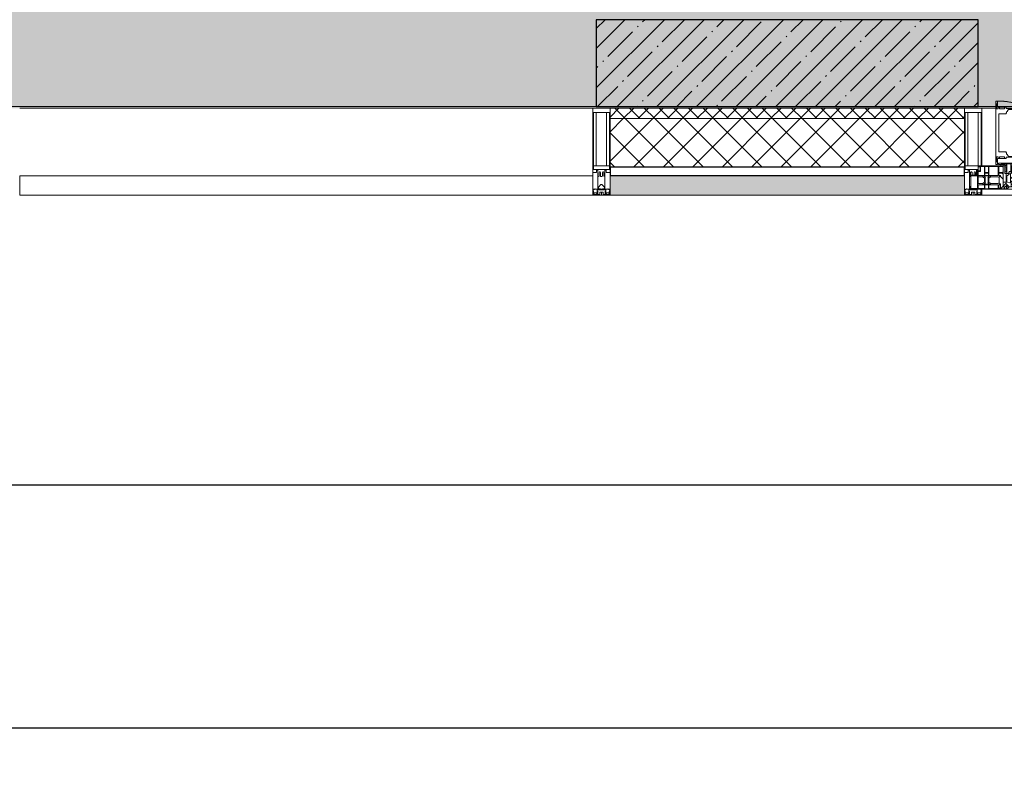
# Model space of a CAD drawing. Header units: millimetres. Extents: x -26888115 to 7466299, y -86687 to 22081.
# Tile 18 of 208: x 49468 to 52303, y -51379 to -49229. Entities that reach past the tile are written whole.
import ezdxf

# ---------------------------------------------------------------- set-up
doc = ezdxf.new("R2010")
doc.units = ezdxf.units.MM
doc.linetypes.add('-D1-02х01', pattern=[3, 2, -1])
doc.layers.get('Defpoints').update_dxf_attribs({"color": 31})
for name, color, linetype, lineweight in [('_0', 7, 'Continuous', 13), ('A-200-M_WALL', 7, 'Continuous', 5), ('A-200-M_WALL_PAT', 7, 'Continuous', 5), ('A-214-M_CURT_WALL', 7, 'Continuous', 5), ('A-215-M_CURT_PANEL', 7, 'Continuous', 5), ('A-230-M_FLOOR', 7, 'Continuous', 5), ('A-314-M_WINDOW', 7, 'Continuous', 5), ('S-280-M_COLUMN', 7, 'Continuous', 5), ('Z-060-M_DETAIL', 7, 'Continuous', 5), ('Оси', 7, 'Continuous', 5)]:
    doc.layers.add(name, color=color, linetype=linetype, lineweight=lineweight)
doc.styles.add('fl_iso paper', font='isocpeur.ttf', dxfattribs={"width": 0.8, "oblique": 10})
doc.dimstyles.new('In tre 1_100', dxfattribs={"dimscale": 100, "dimtxt": 2.5, "dimasz": 2, "dimexe": 1, "dimexo": 0.7, "dimgap": 0.6, "dimtad": 1, "dimdec": 0, "dimrnd": 5, "dimzin": 0, "dimdsep": 46, "dimtxsty": 'fl_iso paper', "dimblk": 'ARCHTICK', "dimcen": 0, "dimdle": 1, "dimadec": 0, "dimazin": 0, "dimtfac": 1, "dimtdec": 0, "dimtofl": 0, "dimtmove": 1, "dimatfit": 3, "dimldrblk": 'DOT', "dimfxl": 40, "dimtfillclr": 256, "dimtolj": 1, "dimtzin": 0, "dimarcsym": 1})

# ---------------------------------------------------------------- blocks, each defined once
blk = doc.blocks.new('_ArchTick')
at = {"color": 0, "linetype": 'ByBlock', "lineweight": 9, "const_width": 0.15}
blk.add_lwpolyline([(-0.5, -0.5), (0.5, 0.5)], dxfattribs=at)
blk = doc.blocks.new('*D257')
at = {"layer": 'Defpoints', "color": 0, "transparency": 16777216}
for p in [(35918, -51162.7), (73118, -51162.7), (73118, -51268.8)]:
    blk.add_point(p, dxfattribs=at)
at = {"layer": 'Оси', "color": 0, "lineweight": -2, "transparency": 16777216}
for p, q in [((35918, -51232.7), (35918, -51368.8)), ((73118, -51232.7), (73118, -51368.8)), ((35818, -51268.8), (73218, -51268.8))]:
    blk.add_line(p, q, dxfattribs=at)
at = {"layer": 'Оси', "color": 0, "lineweight": -2, "transparency": 16777216, "xscale": 200, "yscale": 200, "zscale": 200, "rotation": 180}
blk.add_blockref('_ArchTick', (35918, -51268.8), dxfattribs=at)
at = {"layer": 'Оси', "color": 0, "lineweight": -2, "transparency": 16777216, "xscale": 200, "yscale": 200, "zscale": 200}
blk.add_blockref('_ArchTick', (73118, -51268.8), dxfattribs=at)
at = {"layer": 'Оси', "color": 0, "transparency": 16777216, "insert": (54518, -51083.8), "char_height": 250, "attachment_point": 5, "style": 'fl_iso paper'}
blk.add_mtext('\\A1;37200', dxfattribs=at)
blk = doc.blocks.new('_DOT')
at = {"color": 0, "linetype": 'ByBlock'}
blk.add_line((-0.5, 0), (-1, 0), dxfattribs=at)
at = {"color": 0, "linetype": 'ByBlock', "const_width": 0.5}
blk.add_lwpolyline([(-0.25, 0, 1), (0.25, 0, 1)], format="xyb", close=True, dxfattribs=at)
blk = doc.blocks.new('*D260')
at = {"layer": 'Defpoints', "color": 0, "transparency": 16777216}
for p in [(44318, -50462.7), (52718, -50568.8), (52718, -51268.8)]:
    blk.add_point(p, dxfattribs=at)
at = {"layer": 'Оси', "color": 0, "lineweight": -2, "transparency": 16777216}
for p, q in [((52718, -51198.8), (52718, -50468.8)), ((44318, -50532.7), (44318, -50668.8)), ((44218, -50568.8), (52818, -50568.8))]:
    blk.add_line(p, q, dxfattribs=at)
at = {"layer": 'Оси', "color": 0, "lineweight": -2, "transparency": 16777216, "xscale": 200, "yscale": 200, "zscale": 200, "rotation": 180}
blk.add_blockref('_ArchTick', (44318, -50568.8), dxfattribs=at)
at = {"layer": 'Оси', "color": 0, "lineweight": -2, "transparency": 16777216, "xscale": 200, "yscale": 200, "zscale": 200}
blk.add_blockref('_ArchTick', (52718, -50568.8), dxfattribs=at)
at = {"layer": 'Оси', "color": 0, "transparency": 16777216, "insert": (48518, -50383.8), "char_height": 250, "attachment_point": 5, "style": 'fl_iso paper'}
blk.add_mtext('\\A1;8400', dxfattribs=at)
blk = doc.blocks.new('A_PAN_Створка - 383мм-V23-50_AS_Plan_33_Пентхаус')
at = {"layer": 'A-215-M_CURT_PANEL'}
h = blk.add_hatch(dxfattribs=at)
h.set_pattern_fill('FP_14', color=256, style=0, pattern_type=2)
h.set_pattern_definition([(225, (16200, -754.981), (14.142136, -14.142136), []), (315, (16200, -754.981), (14.142136, 14.142136), [])])
h.paths.add_polyline_path([(27.7, -31.8), (-54.5, -31.8), (-54.9, -34.1), (-57.2, -36.4), (-57.2, -60.8), (-54.6, -63.4), (-53.6, -82.7), (54.6, -81.8), (54.6, -63.4), (57.2, -60.8), (57.2, -36.4), (54.9, -34.1), (54.5, -31.8)])
at = {"layer": 'A-314-M_WINDOW'}
for p, q in [((-67.9, -17), (-171, -17)), ((-171, -17), (-171, -57)), ((-171, -18.5), (-153.5, -18.5)), ((-153.5, -18.5), (-152, -20)), ((-152, -20), (-152, -73.5)), ((-150.5, -17), (-150.5, -29.4)), ((-132.4, -18.6), (-150.5, -18.6)), ((-132.4, -29.4), (-132.4, -18.6)), ((-131, -18.2), (-131, -29.5)), ((-120.8, -18.2), (-131, -18.2)), ((-120.8, -18.2), (-120.8, -29.5)), ((-119.3, -18.6), (-92.5, -18.6)), ((-119.3, -29.4), (-119.3, -18.6)), ((-92.5, -18.6), (-92.5, -29.4)), ((-90.8, -18.5), (-90.8, -29.4)), ((-87.3, -18.5), (-90.8, -18.5)), ((-87.3, -20.4), (-87.3, -18.5)), ((-87.3, -20.4), (-87.3, -21.9)), ((-84.8, -20.4), (-87.3, -20.4)), ((-87.3, -21.9), (-85.9, -21.9)), ((-85.9, -18.2), (-85.9, -20.4)), ((-75.9, -18.2), (-85.9, -18.2)), ((-85.9, -21.9), (-85.9, -29.4)), ((-83.4, -20.4), (-84.8, -20.4)), ((-70, -33.8), (-83.4, -20.4)), ((-78, -84), (-78, -23.5)), ((-78, -23.5), (-67.9, -23.5)), ((-75.9, -21.5), (-75.9, -18.2)), ((-75.9, -21.5), (-75.9, -23.5)), ((-74.9, -21.5), (-75.9, -21.5)), ((-75.9, -23.5), (-73, -23.5)), ((-74.9, -17.9), (-74.9, -21.5)), ((-68.9, -17.9), (-74.9, -17.9)), ((-67.2, -29.3), (-73, -23.5)), ((-61.4, -23.5), (-70, -32.1)), ((-68.9, -21.5), (-68.9, -17.9)), ((-67.9, -21.5), (-68.9, -21.5)), ((67.9, -17), (-67.9, -17)), ((-61.4, -23.5), (-67.9, -17)), ((-67.9, -17), (-67.9, -23.5)), ((-67.9, -17), (67.9, -17)), ((-67.9, -21.5), (-67.9, -23.5)), ((-67.9, -23.5), (-64.6, -26.8)), ((-67.9, -23.5), (-64.6, -26.8)), ((-64.6, -26.8), (-67.2, -29.3)), ((-64.6, -26.8), (-61.4, -23.5)), ((61.4, -23.5), (-61.4, -23.5)), ((67.9, -17), (61.4, -23.5)), ((70, -32.1), (61.4, -23.5)), ((61.4, -23.5), (64.6, -26.8)), ((67.9, -23.5), (64.6, -26.8)), ((64.6, -26.8), (67.9, -23.5)), ((64.6, -26.8), (67.2, -29.3)), ((67.2, -29.3), (73, -23.5)), ((67.9, -23.5), (67.9, -17)), ((171, -17), (67.9, -17)), ((67.9, -21.5), (67.9, -23.5)), ((67.9, -21.5), (68.9, -21.5)), ((67.9, -23.5), (78, -23.5)), ((68.9, -17.9), (74.9, -17.9)), ((68.9, -21.5), (68.9, -17.9)), ((70, -33.8), (83.4, -20.4)), ((75.9, -23.5), (73, -23.5)), ((74.9, -17.9), (74.9, -21.5)), ((74.9, -21.5), (75.9, -21.5)), ((75.9, -18.2), (85.9, -18.2)), ((75.9, -21.5), (75.9, -18.2)), ((75.9, -21.5), (75.9, -23.5)), ((78, -23.5), (78, -84)), ((83.4, -20.4), (84.8, -20.4)), ((84.8, -20.4), (87.3, -20.4)), ((85.9, -18.2), (85.9, -20.4)), ((85.9, -21.9), (85.9, -29.4)), ((87.3, -21.9), (85.9, -21.9)), ((87.3, -18.5), (90.8, -18.5)), ((87.3, -20.4), (87.3, -18.5)), ((87.3, -20.4), (87.3, -21.9)), ((90.8, -18.5), (90.8, -29.4)), ((92.5, -18.6), (92.5, -29.4)), ((119.3, -18.6), (92.5, -18.6)), ((119.3, -29.4), (119.3, -18.6)), ((120.8, -18.2), (120.8, -29.5)), ((120.8, -18.2), (131, -18.2)), ((131, -18.2), (131, -29.5)), ((132.4, -18.6), (150.5, -18.6)), ((132.4, -29.4), (132.4, -18.6)), ((150.5, -17), (150.5, -29.4)), ((153.5, -18.5), (152, -20)), ((152, -20), (152, -73.5)), ((171, -18.5), (153.5, -18.5)), ((171, -57), (171, -17)), ((-171, -55.5), (-152, -55.5)), ((-150.5, -29.4), (-132.4, -29.4)), ((-150.5, -33.6), (-150.5, -68)), ((-136.3, -33.6), (-150.5, -33.6)), ((-136.4, -52.4), (-150.5, -52.4)), ((-150.5, -56.6), (-132.4, -56.6)), ((-137.2, -31), (-135.8, -35)), ((-132.5, -31), (-137.2, -31)), ((-137.2, -54.8), (-135.8, -50.8)), ((-132.5, -54.8), (-137.2, -54.8)), ((-132.1, -36.8), (-135.8, -35)), ((-132.1, -49), (-135.8, -50.8)), ((-132.5, -31.9), (-133.4, -33.7)), ((-133.4, -33.7), (-130.1, -35.3)), ((-133.4, -52), (-130.1, -50.4)), ((-132.5, -53.8), (-133.4, -52)), ((-132.5, -31.9), (-132.5, -31)), ((-132.5, -53.8), (-132.5, -54.8)), ((-132.4, -56.6), (-132.4, -82.5)), ((-132.1, -49), (-132.1, -36.8)), ((-131, -29.5), (-120.8, -29.5)), ((-131, -30.9), (-131, -33)), ((-120.8, -30.9), (-131, -30.9)), ((-129.4, -34.6), (-131, -33)), ((-129.4, -51.1), (-131, -52.7)), ((-131, -55.1), (-131, -52.7)), ((-120.8, -55.1), (-131, -55.1)), ((-131, -56.5), (-131, -62.6)), ((-131, -56.5), (-120.8, -56.5)), ((-130.1, -35.3), (-129.4, -34.6)), ((-130.1, -35.3), (-130.1, -50.4)), ((-130.1, -50.4), (-129.4, -51.1)), ((-122.4, -34.6), (-120.8, -33)), ((-121.7, -35.3), (-122.4, -34.6)), ((-121.7, -50.4), (-122.4, -51.1)), ((-122.4, -51.1), (-120.8, -52.7)), ((-118.4, -33.7), (-121.7, -35.3)), ((-121.7, -35.3), (-121.7, -50.4)), ((-118.4, -52), (-121.7, -50.4)), ((-120.8, -30.9), (-120.8, -33)), ((-120.8, -55.1), (-120.8, -52.7)), ((-120.8, -56.5), (-120.8, -62.6)), ((-119.7, -36.8), (-115.9, -35)), ((-119.7, -49), (-119.7, -36.8)), ((-119.7, -49), (-115.9, -50.8)), ((-92.5, -29.4), (-119.3, -29.4)), ((-119.3, -31), (-114.6, -31)), ((-119.3, -31.9), (-119.3, -31)), ((-119.3, -31.9), (-118.4, -33.7)), ((-119.3, -53.8), (-118.4, -52)), ((-119.3, -53.8), (-119.3, -54.8)), ((-119.3, -54.8), (-114.6, -54.8)), ((-119.3, -56.6), (-119.3, -82.5)), ((-92.5, -56.6), (-119.3, -56.6)), ((-114.6, -31), (-115.9, -35)), ((-114.6, -54.8), (-115.9, -50.8)), ((-94.1, -33.5), (-115.4, -33.5)), ((-94.1, -52.5), (-115.3, -52.5)), ((-89.9, -35.1), (-94.1, -33.5)), ((-89.9, -50.9), (-94.1, -52.5)), ((-92.5, -56.6), (-92.5, -82.5)), ((-90.8, -29.4), (-85.9, -29.4)), ((-90.8, -56.6), (-85.9, -56.6)), ((-90.8, -62.7), (-90.8, -56.6)), ((-89.9, -32.5), (-89.9, -35.1)), ((-85.9, -32.5), (-89.9, -32.5)), ((-89.9, -35.1), (-89.9, -50.9)), ((-89.9, -52.2), (-89.9, -50.9)), ((-89.9, -52.2), (-88.6, -53.5)), ((-85.9, -53.5), (-88.6, -53.5)), ((-85.9, -29.4), (-85.9, -32.5)), ((-85.9, -53.5), (-78, -45.6)), ((-85.9, -56.6), (-85.9, -53.5)), ((-78, -36.8), (-70, -36.8)), ((-78, -45.6), (-78, -36.8)), ((-70, -32.1), (-70, -62.5)), ((-70, -36.8), (-70, -33.8)), ((70, -62.5), (70, -32.1)), ((70, -36.8), (70, -33.8)), ((78, -36.8), (70, -36.8)), ((78, -45.6), (78, -36.8)), ((85.9, -53.5), (78, -45.6)), ((85.9, -29.4), (85.9, -32.5)), ((90.8, -29.4), (85.9, -29.4)), ((85.9, -32.5), (89.9, -32.5)), ((85.9, -53.5), (88.6, -53.5)), ((85.9, -56.6), (85.9, -53.5)), ((90.8, -56.6), (85.9, -56.6)), ((89.9, -52.2), (88.6, -53.5)), ((89.9, -32.5), (89.9, -35.1)), ((89.9, -35.1), (94.1, -33.5)), ((89.9, -35.1), (89.9, -50.9)), ((89.9, -50.9), (94.1, -52.5)), ((89.9, -52.2), (89.9, -50.9)), ((90.8, -62.7), (90.8, -56.6)), ((92.5, -29.4), (119.3, -29.4)), ((92.5, -56.6), (119.3, -56.6)), ((92.5, -56.6), (92.5, -82.5)), ((94.1, -33.5), (115.4, -33.5)), ((94.1, -52.5), (115.3, -52.5)), ((114.6, -31), (115.9, -35)), ((119.3, -31), (114.6, -31)), ((114.6, -54.8), (115.9, -50.8)), ((119.3, -54.8), (114.6, -54.8)), ((119.7, -36.8), (115.9, -35)), ((119.7, -49), (115.9, -50.8)), ((119.3, -31.9), (118.4, -33.7)), ((118.4, -33.7), (121.7, -35.3)), ((118.4, -52), (121.7, -50.4)), ((119.3, -53.8), (118.4, -52)), ((119.3, -31.9), (119.3, -31)), ((119.3, -53.8), (119.3, -54.8)), ((119.3, -56.6), (119.3, -82.5)), ((119.7, -49), (119.7, -36.8)), ((131, -29.5), (120.8, -29.5)), ((120.8, -30.9), (120.8, -33)), ((120.8, -30.9), (131, -30.9)), ((122.4, -34.6), (120.8, -33)), ((122.4, -51.1), (120.8, -52.7)), ((120.8, -55.1), (120.8, -52.7)), ((120.8, -55.1), (131, -55.1)), ((120.8, -56.5), (120.8, -62.6)), ((131, -56.5), (120.8, -56.5)), ((121.7, -35.3), (122.4, -34.6)), ((121.7, -35.3), (121.7, -50.4)), ((121.7, -50.4), (122.4, -51.1)), ((129.4, -34.6), (131, -33)), ((130.1, -35.3), (129.4, -34.6)), ((130.1, -50.4), (129.4, -51.1)), ((129.4, -51.1), (131, -52.7)), ((133.4, -33.7), (130.1, -35.3)), ((130.1, -35.3), (130.1, -50.4)), ((133.4, -52), (130.1, -50.4)), ((131, -30.9), (131, -33)), ((131, -55.1), (131, -52.7)), ((131, -56.5), (131, -62.6)), ((132.1, -36.8), (135.8, -35)), ((132.1, -49), (132.1, -36.8)), ((132.1, -49), (135.8, -50.8)), ((150.5, -29.4), (132.4, -29.4)), ((150.5, -56.6), (132.4, -56.6)), ((132.4, -56.6), (132.4, -82.5)), ((132.5, -31), (137.2, -31)), ((132.5, -31.9), (132.5, -31)), ((132.5, -31.9), (133.4, -33.7)), ((132.5, -53.8), (133.4, -52)), ((132.5, -53.8), (132.5, -54.8)), ((132.5, -54.8), (137.2, -54.8)), ((137.2, -31), (135.8, -35)), ((137.2, -54.8), (135.8, -50.8)), ((136.3, -33.6), (150.5, -33.6)), ((136.4, -52.4), (150.5, -52.4)), ((150.5, -33.6), (150.5, -68)), ((171, -55.5), (152, -55.5)), ((-171, -57), (-156, -57)), ((-153, -60), (-153, -73.5)), ((-153, -73.5), (-150, -73.5)), ((-150.5, -68), (-143.5, -68)), ((-150.5, -69.5), (-150.5, -73.5)), ((-145, -69.5), (-150.5, -69.5)), ((-150, -73.5), (-150, -84)), ((-150, -84), (-78, -84)), ((-148.5, -81), (-148.5, -82.5)), ((-143.5, -81), (-148.5, -81)), ((-148.5, -82.5), (-132.4, -82.5)), ((-145, -69.5), (-145, -79.5)), ((-143.5, -68), (-143.5, -81)), ((-120.8, -62.6), (-131, -62.6)), ((-131, -64.6), (-120.8, -64.6)), ((-131, -82.5), (-131, -64.6)), ((-131, -82.5), (-120.8, -82.5)), ((-120.8, -82.5), (-120.8, -64.6)), ((-119.3, -82.5), (-92.5, -82.5)), ((-80.4, -62.7), (-90.8, -62.7)), ((-90.8, -64.6), (-90.8, -82.5)), ((-80.1, -64.6), (-90.8, -64.6)), ((-90.8, -82.5), (-79.5, -82.5)), ((-78, -84), (-85, -84)), ((-85, -84), (-85, -87.5)), ((-80.4, -61.1), (-80.4, -62.7)), ((-78, -61.1), (-80.4, -61.1)), ((-80.1, -66.1), (-80.1, -64.6)), ((-78, -66.1), (-80.1, -66.1)), ((-79.5, -80.6), (-78, -80.6)), ((-79.5, -82.5), (-79.5, -80.6)), ((-78, -66.1), (-78, -61.1)), ((-78, -87.5), (-78, -84)), ((-78, -84), (-73.9, -84)), ((-70, -62.5), (-73.9, -62.5)), ((-73.9, -62.5), (-73.9, -87.5)), ((73.9, -62.5), (70, -62.5)), ((73.9, -87.5), (73.9, -62.5)), ((73.9, -84), (78, -84)), ((78, -61.1), (80.4, -61.1)), ((78, -66.1), (78, -61.1)), ((78, -66.1), (80.1, -66.1)), ((79.5, -80.6), (78, -80.6)), ((78, -87.5), (78, -84)), ((78, -84), (85, -84)), ((78, -84), (150, -84)), ((79.5, -82.5), (79.5, -80.6)), ((90.8, -82.5), (79.5, -82.5)), ((80.1, -64.6), (90.8, -64.6)), ((80.1, -66.1), (80.1, -64.6)), ((80.4, -61.1), (80.4, -62.7)), ((80.4, -62.7), (90.8, -62.7)), ((85, -84), (85, -87.5)), ((90.8, -64.6), (90.8, -82.5)), ((119.3, -82.5), (92.5, -82.5)), ((120.8, -62.6), (131, -62.6)), ((120.8, -82.5), (120.8, -64.6)), ((131, -64.6), (120.8, -64.6)), ((131, -82.5), (120.8, -82.5)), ((131, -82.5), (131, -64.6)), ((148.5, -82.5), (132.4, -82.5)), ((143.5, -68), (143.5, -81)), ((150.5, -68), (143.5, -68)), ((143.5, -81), (148.5, -81)), ((145, -69.5), (150.5, -69.5)), ((145, -69.5), (145, -79.5)), ((148.5, -81), (148.5, -82.5)), ((150, -84), (150, -73.5)), ((150, -73.5), (153, -73.5)), ((150.5, -69.5), (150.5, -73.5)), ((153, -73.5), (153, -60)), ((156, -57), (171, -57)), ((-73.9, -87.5), (-91.5, -87.5)), ((-91.5, -87.5), (-91.5, -92)), ((-91.5, -92), (91.5, -92)), ((-85, -87.5), (-78, -87.5)), ((91.5, -87.5), (73.9, -87.5)), ((85, -87.5), (78, -87.5)), ((91.5, -92), (91.5, -87.5))]:
    blk.add_line(p, q, dxfattribs=at)
for centre, start, end in [((-156, -60), 0, 90), ((156, -60), 90, 180)]:
    blk.add_arc(centre, 3, start, end, dxfattribs=at)
at = {"layer": 'A-314-M_WINDOW', "linetype": '-D1-02х01'}
blk.add_arc((91.4, -87.5), 183, 181.4091, 271.1445, dxfattribs=at)
at = {"layer": 'Z-060-M_DETAIL'}
for p, q in [((-70, -32.1), (-61.4, -23.5)), ((61.4, -23.5), (-61.4, -23.5)), ((-54.9, -25.8), (-53.9, -24.8)), ((-54.9, -29.5), (-54.9, -25.8)), ((-53.9, -24.8), (53.9, -24.8)), ((54.9, -25.8), (53.9, -24.8)), ((54.9, -29.5), (54.9, -25.8)), ((70, -32.1), (61.4, -23.5)), ((-70, -62.5), (-70, -32.1)), ((-67.8, -38.3), (-65.7, -37.4)), ((-67.8, -55.7), (-67.8, -38.3)), ((-66, -56.5), (-67.8, -55.7)), ((-66, -56.5), (-62, -59.1)), ((-65.7, -37.4), (-60.8, -34.7)), ((-60.8, -34.7), (-57.3, -35.9)), ((-55.2, -33.8), (-57.3, -35.9)), ((-54.9, -34.1), (-57.2, -36.4)), ((-57.2, -36.4), (-57.2, -60.8)), ((-55.2, -33.8), (-54.8, -31.5)), ((-53.9, -30.5), (-54.9, -29.5)), ((-54.5, -31.8), (-54.9, -34.1)), ((0, -31.5), (-54.8, -31.5)), ((54.5, -31.8), (-54.5, -31.8)), ((53.9, -30.5), (-53.9, -30.5)), ((0, -31.5), (54.8, -31.5)), ((53.9, -30.5), (54.9, -29.5)), ((54.9, -34.1), (54.5, -31.8)), ((55.2, -33.8), (54.8, -31.5)), ((57.2, -36.4), (54.9, -34.1)), ((55.2, -33.8), (57.3, -35.9)), ((57.2, -60.8), (57.2, -36.4)), ((60.8, -34.7), (57.3, -35.9)), ((65.7, -37.4), (60.8, -34.7)), ((66, -56.5), (62, -59.1)), ((67.8, -38.3), (65.7, -37.4)), ((66, -56.5), (67.8, -55.7)), ((67.8, -55.7), (67.8, -38.3)), ((70, -62.5), (70, -32.1)), ((-73.9, -62.5), (-70, -62.5)), ((-73.9, -87.5), (-73.9, -62.5)), ((-69.4, -66.5), (-73.9, -66.5)), ((-73.9, -81.5), (-69.4, -81.5)), ((-69.4, -81.5), (-69.4, -66.5)), ((-61.7, -62.5), (-67.9, -62.5)), ((-67.9, -62.5), (-67.9, -89.3)), ((-62, -59.1), (-60.7, -61)), ((-61.7, -64.9), (-61.7, -62.5)), ((-60.1, -67.7), (-61.7, -64.9)), ((-60.7, -61), (-57.4, -61)), ((-56.4, -67.7), (-60.1, -67.7)), ((-57.4, -61), (-54.9, -63.5)), ((-57.2, -60.8), (-54.6, -63.4)), ((-56.4, -89.4), (-56.4, -67.7)), ((-54.9, -63.5), (-54.9, -81.9)), ((-54.9, -81.9), (-53.8, -83)), ((-54.9, -85.6), (-53.9, -84.6)), ((-54.6, -63.4), (-54.6, -81.8)), ((-54.6, -81.8), (-53.6, -82.7)), ((-53.9, -84.6), (53.9, -84.6)), ((53.8, -83), (-53.8, -83)), ((-53.6, -82.7), (53.6, -82.7)), ((53.6, -82.7), (54.6, -81.8)), ((54.9, -81.9), (53.8, -83)), ((54.9, -85.6), (53.9, -84.6)), ((54.6, -63.4), (57.2, -60.8)), ((54.6, -81.8), (54.6, -63.4)), ((57.4, -61), (54.9, -63.5)), ((54.9, -63.5), (54.9, -81.9)), ((56.4, -67.7), (60.1, -67.7)), ((56.4, -89.4), (56.4, -67.7)), ((60.7, -61), (57.4, -61)), ((60.1, -67.7), (61.7, -64.9)), ((62, -59.1), (60.7, -61)), ((61.7, -62.5), (67.9, -62.5)), ((61.7, -64.9), (61.7, -62.5)), ((67.9, -62.5), (67.9, -89.3)), ((69.4, -66.5), (73.9, -66.5)), ((69.4, -81.5), (69.4, -66.5)), ((73.9, -81.5), (69.4, -81.5)), ((73.9, -62.5), (70, -62.5)), ((73.9, -87.5), (73.9, -62.5)), ((-91.5, -87.5), (-73.9, -87.5)), ((-91.5, -92), (-91.5, -87.5)), ((-91.5, -92), (91.5, -92)), ((-83.4, -90.3), (-83.4, -87.5)), ((-83.4, -90.3), (-69.4, -90.3)), ((-69.4, -85.5), (-73.9, -85.5)), ((-69.4, -90.3), (-69.4, -85.5)), ((-67.9, -89.3), (-66.9, -90.3)), ((-66.9, -90.3), (-57.4, -90.3)), ((-57.4, -90.3), (-56.4, -89.4)), ((-54.9, -89.3), (-54.9, -85.6)), ((-53.9, -90.3), (-54.9, -89.3)), ((53.9, -90.3), (-53.9, -90.3)), ((53.9, -90.3), (54.9, -89.3)), ((54.9, -89.3), (54.9, -85.6)), ((57.4, -90.3), (56.4, -89.4)), ((66.9, -90.3), (57.4, -90.3)), ((67.9, -89.3), (66.9, -90.3)), ((69.4, -85.5), (73.9, -85.5)), ((69.4, -90.3), (69.4, -85.5)), ((83.4, -90.3), (69.4, -90.3)), ((91.5, -87.5), (73.9, -87.5)), ((83.4, -90.3), (83.4, -87.5)), ((91.5, -92), (91.5, -87.5))]:
    blk.add_line(p, q, dxfattribs=at)
at = {"layer": 'Z-060-M_DETAIL', "color": 9, "true_color": 0xc8c8c8}
for p, q in [((39.7, -109), (31.1, -117.6)), ((70.1, -109), (39.7, -109)), ((45, -113.3), (42.3, -118.2)), ((45.9, -111.2), (45, -113.3)), ((63.3, -111.2), (45.9, -111.2)), ((64.1, -113), (63.3, -111.2)), ((64.1, -113), (66.7, -117)), ((70.1, -105.1), (70.1, -109)), ((95.1, -105.1), (70.1, -105.1)), ((74.1, -109.6), (74.1, -105.1)), ((89.1, -109.6), (74.1, -109.6)), ((89.1, -105.1), (89.1, -109.6)), ((93.1, -109.6), (93.1, -105.1)), ((97.9, -109.6), (93.1, -109.6)), ((95.1, -87.5), (95.1, -105.1)), ((99.6, -87.5), (95.1, -87.5)), ((97.9, -95.6), (95.1, -95.6)), ((97.9, -95.6), (97.9, -109.6)), ((99.6, -270.5), (99.6, -87.5)), ((31.1, -117.6), (31.1, -240.4)), ((41.4, -123.8), (39.1, -124.2)), ((39.1, -179), (39.1, -124.2)), ((41.4, -123.8), (43.5, -121.7)), ((42.3, -118.2), (43.5, -121.7)), ((66.7, -117), (68.6, -118.3)), ((68.6, -118.3), (68.6, -121.6)), ((68.6, -121.6), (71.1, -124.1)), ((71.1, -124.1), (89.5, -124.1)), ((89.5, -124.1), (90.6, -125.2)), ((90.6, -125.2), (90.6, -232.8)), ((39.1, -179), (39.1, -233.8)), ((39.7, -249), (31.1, -240.4)), ((41.4, -234.2), (39.1, -233.8)), ((70.1, -249), (39.7, -249)), ((41.4, -234.2), (43.5, -236.3)), ((42.3, -239.8), (43.5, -236.3)), ((45, -244.7), (42.3, -239.8)), ((45.9, -246.8), (45, -244.7)), ((63.3, -246.8), (45.9, -246.8)), ((64.1, -245), (63.3, -246.8)), ((64.1, -245), (66.7, -241)), ((66.7, -241), (68.6, -239.7)), ((68.6, -236.4), (71.1, -233.9)), ((68.6, -239.7), (68.6, -236.4)), ((70.1, -252.9), (70.1, -249)), ((95.1, -252.9), (70.1, -252.9)), ((71.1, -233.9), (89.5, -233.9)), ((74.1, -248.4), (74.1, -252.9)), ((89.1, -248.4), (74.1, -248.4)), ((89.1, -252.9), (89.1, -248.4)), ((89.5, -233.9), (90.6, -232.8)), ((93.1, -248.4), (93.1, -252.9)), ((97.9, -248.4), (93.1, -248.4)), ((95.1, -270.5), (95.1, -252.9)), ((97.9, -262.4), (97.9, -248.4)), ((97.9, -262.4), (95.1, -262.4)), ((99.6, -270.5), (95.1, -270.5))]:
    blk.add_line(p, q, dxfattribs=at)
blk = doc.blocks.new('Rectangular Mullion - 50Wx250H-2623690-50_AS_Plan_33_Пентхаус')
at = {"layer": 'Z-060-M_DETAIL'}
for p, q in [((-25, 65.2), (-25, 250)), ((-25, 250), (0, 250)), ((-23, 237.3), (0, 237.3)), ((-23, 237.3), (-23, 73.6)), ((-14.9, 84), (-14.9, 237.3)), ((25, 250), (0, 250)), ((23, 237.3), (0, 237.3)), ((14.9, 84), (14.9, 237.3)), ((23, 237.3), (23, 84)), ((25, 84), (25, 250)), ((-14, 65.2), (-25, 65.2)), ((0, 84), (-23, 84)), ((-0.5, 73.6), (-23, 73.6)), ((-14, 71.3), (-14, 65.2)), ((-10, 71.3), (-14, 71.3)), ((-10, 53), (-10, 71.3)), ((-7, 65.2), (-5.9, 67.3)), ((-7, 65.2), (-7, 54.7)), ((-4.1, 67.3), (-5.9, 67.3)), ((-4.1, 67.3), (-2.9, 65.1)), ((-2.9, 65.1), (-2.9, 57)), ((0, 84), (15, 84)), ((0.5, 73.6), (15, 73.6)), ((4.1, 67.3), (2.9, 65.1)), ((2.9, 65.1), (2.9, 57)), ((4.1, 67.3), (5.9, 67.3)), ((7, 65.2), (5.9, 67.3)), ((7, 65.2), (7, 57)), ((10, 71.3), (12, 71.3)), ((10, 57.4), (10, 71.3)), ((-8.7, 53), (-10, 53)), ((-10, 53), (-10, 17)), ((-8.7, 53), (-7, 54.7)), ((-23.8, 14.6), (-25, 14.2)), ((-25, 0), (-25, 14.2)), ((-22.3, 17), (-23.8, 17)), ((-23.8, 17), (-23.8, 14.6)), ((-22.5, 10.6), (-23.8, 14.6)), ((-22.5, 10.6), (-23.7, 9.9)), ((-23.7, 1.3), (-23.7, 9.9)), ((-23.7, 1.3), (-11.8, 1.3)), ((-23.2, 10.2), (-22.5, 8)), ((-22.5, 8), (-22.5, 4.5)), ((-21.3, 4.5), (-22.5, 4.5)), ((-22.3, 17), (-22.3, 16)), ((-22.3, 16), (-21.3, 16)), ((-19, 17.6), (-21.3, 16)), ((-21.3, 4.5), (-21.3, 6.5)), ((-21.3, 6.5), (-14.2, 6.5)), ((-18.4, 16.6), (-19, 17.6)), ((-7.4, 16.6), (-18.4, 16.6)), ((-14.2, 6.5), (-14.2, 4.5)), ((-13.2, 4.5), (-14.2, 4.5)), ((-13.2, 4.5), (-12.2, 7.2)), ((-12.7, 7.6), (-11.3, 11.4)), ((-12.7, 7.6), (-11.8, 6.9)), ((-12.2, 9), (-12.2, 14.8)), ((-12.2, 14.8), (0, 14.8)), ((-11.8, 1.3), (-11.8, 6.9)), ((-10.5, 11.2), (-11.3, 11.4)), ((-10.5, 1.5), (-10.5, 11.2)), ((-4.8, 1.5), (-10.5, 1.5)), ((-10, 17), (-7.5, 17)), ((-8.5, 23), (-6, 25.5)), ((-8.5, 18.5), (-8.5, 23)), ((-7.5, 18.5), (-8.5, 18.5)), ((-7.5, 17), (-7.5, 18.5)), ((-7.4, 18), (-7.4, 16.6)), ((-6, 18), (-7.4, 18)), ((0, 8), (-4.8, 8)), ((-4.8, 1.5), (-4.8, 8)), ((-2.6, 16.8), (0, 16.8)), ((2.6, 16.8), (0, 16.8)), ((0, 14.8), (0, 16.8)), ((0, 14.8), (0, 16.8)), ((12.2, 14.8), (0, 14.8)), ((0, 0), (0, 8)), ((0, 8), (4.8, 8)), ((0, 0), (0, 8)), ((4.8, 1.5), (4.8, 8)), ((4.8, 1.5), (10.5, 1.5)), ((7.4, 16.6), (18.4, 16.6)), ((10.5, 11.2), (11.3, 11.4)), ((10.5, 1.5), (10.5, 11.2)), ((12.7, 7.6), (11.3, 11.4)), ((12.7, 7.6), (11.8, 6.9)), ((11.8, 1.3), (11.8, 6.9)), ((23.7, 1.3), (11.8, 1.3)), ((12.2, 9), (12.2, 14.8)), ((13.2, 4.5), (12.2, 7.2)), ((13.2, 4.5), (14.2, 4.5)), ((21.3, 6.5), (14.2, 6.5)), ((14.2, 6.5), (14.2, 4.5)), ((19.9, 17), (21.3, 16)), ((22.3, 16), (21.3, 16)), ((21.3, 4.5), (21.3, 6.5)), ((21.3, 4.5), (22.5, 4.5)), ((22.3, 17), (22.3, 16)), ((22.5, 10.6), (23.8, 14.6)), ((22.5, 10.6), (23.7, 9.9)), ((23.2, 10.2), (22.5, 8)), ((22.5, 8), (22.5, 4.5)), ((23.7, 1.3), (23.7, 9.9)), ((23.8, 17), (23.8, 14.6)), ((23.8, 14.6), (25, 14.2)), ((25, 0), (25, 14.2)), ((-25, 0), (0, 0)), ((25, 0), (0, 0))]:
    blk.add_line(p, q, dxfattribs=at)
for centre, start, end in [((-0.5, 73.1), 360, 90), ((0.5, 73.1), 90, 180)]:
    blk.add_arc(centre, 0.5, start, end, dxfattribs=at)
blk = doc.blocks.new('Rectangular Mullion - R_StandardFrame_50Wx250H-4298508-50_AS_Plan_33_Пентхаус')
at = {"layer": 'A-214-M_CURT_WALL', "lineweight": 9}
for p, q in [((-25, -250), (-25, 0)), ((-25, 0), (25, 0)), ((25, 0), (25, -17)), ((25, -84), (25, -250)), ((25, -250), (-25, -250))]:
    blk.add_line(p, q, dxfattribs=at)
blk = doc.blocks.new('Rectangular Mullion - 50Wx250H-V9-50_AS_Plan_33_Пентхаус')
at = {"layer": 'Z-060-M_DETAIL'}
for p, q in [((-25, 65.2), (-25, 250)), ((-25, 250), (0, 250)), ((-23, 237.3), (0, 237.3)), ((-23, 237.3), (-23, 73.6)), ((-14.9, 84), (-14.9, 237.3)), ((25, 250), (0, 250)), ((23, 237.3), (0, 237.3)), ((14.9, 84), (14.9, 237.3)), ((23, 237.3), (23, 73.6)), ((25, 65.2), (25, 250)), ((-14, 65.2), (-25, 65.2)), ((0, 84), (-23, 84)), ((-0.5, 73.6), (-23, 73.6)), ((-14, 71.3), (-14, 65.2)), ((-10, 71.3), (-14, 71.3)), ((-10, 53), (-10, 71.3)), ((-7, 65.2), (-5.9, 67.3)), ((-7, 65.2), (-7, 54.7)), ((-4.1, 67.3), (-5.9, 67.3)), ((-4.1, 67.3), (-2.9, 65.1)), ((-2.9, 65.1), (-2.9, 54.6)), ((0, 84), (23, 84)), ((0.5, 73.6), (23, 73.6)), ((4.1, 67.3), (2.9, 65.1)), ((2.9, 65.1), (2.9, 54.6)), ((4.1, 67.3), (5.9, 67.3)), ((7, 65.2), (5.9, 67.3)), ((7, 65.2), (7, 54.7)), ((10, 71.3), (14, 71.3)), ((10, 53), (10, 71.3)), ((14, 71.3), (14, 65.2)), ((14, 65.2), (25, 65.2)), ((-8.7, 53), (-10, 53)), ((-10, 53), (-10, 17)), ((-8.7, 53), (-7, 54.7)), ((-8.5, 23), (-1.5, 30)), ((-1.3, 53), (-2.9, 54.6)), ((-1.5, 30), (0, 30)), ((0, 53), (-1.3, 53)), ((0, 53), (1.3, 53)), ((1.5, 30), (0, 30)), ((1.3, 53), (2.9, 54.6)), ((8.5, 23), (1.5, 30)), ((8.7, 53), (7, 54.7)), ((8.7, 53), (10, 53)), ((10, 53), (10, 17)), ((-23.8, 14.6), (-25, 14.2)), ((-25, 0), (-25, 14.2)), ((-22.3, 17), (-23.8, 17)), ((-23.8, 17), (-23.8, 14.6)), ((-22.5, 10.6), (-23.8, 14.6)), ((-22.5, 10.6), (-23.7, 9.9)), ((-23.7, 1.3), (-23.7, 9.9)), ((-23.7, 1.3), (-11.8, 1.3)), ((-23.2, 10.2), (-22.5, 8)), ((-22.5, 8), (-22.5, 4.5)), ((-21.3, 4.5), (-22.5, 4.5)), ((-22.3, 17), (-22.3, 16)), ((-22.3, 16), (-21.3, 16)), ((-19, 17.6), (-21.3, 16)), ((-21.3, 4.5), (-21.3, 6.5)), ((-21.3, 6.5), (-14.2, 6.5)), ((-18.4, 16.6), (-19, 17.6)), ((-7.4, 16.6), (-18.4, 16.6)), ((-14.2, 6.5), (-14.2, 4.5)), ((-13.2, 4.5), (-14.2, 4.5)), ((-13.2, 4.5), (-12.2, 7.2)), ((-12.7, 7.6), (-11.3, 11.4)), ((-12.7, 7.6), (-11.8, 6.9)), ((-12.2, 9), (-12.2, 14.8)), ((-12.2, 14.8), (0, 14.8)), ((-11.8, 1.3), (-11.8, 6.9)), ((-10.5, 11.2), (-11.3, 11.4)), ((-10.5, 1.5), (-10.5, 11.2)), ((-4.8, 1.5), (-10.5, 1.5)), ((-10, 17), (-7.5, 17)), ((-8.5, 18.5), (-8.5, 23)), ((-7.5, 18.5), (-8.5, 18.5)), ((-7.5, 17), (-7.5, 18.5)), ((-7.4, 18), (-7.4, 16.6)), ((-2.6, 18), (-7.4, 18)), ((0, 8), (-4.8, 8)), ((-4.8, 1.5), (-4.8, 8)), ((-2.6, 18), (-2.6, 16.8)), ((-2.6, 16.8), (0, 16.8)), ((2.6, 16.8), (0, 16.8)), ((0, 14.8), (0, 16.8)), ((0, 14.8), (0, 16.8)), ((12.2, 14.8), (0, 14.8)), ((0, 0), (0, 8)), ((0, 8), (4.8, 8)), ((0, 0), (0, 8)), ((2.6, 18), (2.6, 16.8)), ((2.6, 18), (7.4, 18)), ((4.8, 1.5), (4.8, 8)), ((4.8, 1.5), (10.5, 1.5)), ((7.4, 18), (7.4, 16.6)), ((7.4, 16.6), (18.4, 16.6)), ((7.5, 18.5), (8.5, 18.5)), ((7.5, 17), (7.5, 18.5)), ((10, 17), (7.5, 17)), ((8.5, 18.5), (8.5, 23)), ((10.5, 11.2), (11.3, 11.4)), ((10.5, 1.5), (10.5, 11.2)), ((12.7, 7.6), (11.3, 11.4)), ((12.7, 7.6), (11.8, 6.9)), ((11.8, 1.3), (11.8, 6.9)), ((23.7, 1.3), (11.8, 1.3)), ((12.2, 9), (12.2, 14.8)), ((13.2, 4.5), (12.2, 7.2)), ((13.2, 4.5), (14.2, 4.5)), ((21.3, 6.5), (14.2, 6.5)), ((14.2, 6.5), (14.2, 4.5)), ((18.4, 16.6), (19, 17.6)), ((19, 17.6), (21.3, 16)), ((22.3, 16), (21.3, 16)), ((21.3, 4.5), (21.3, 6.5)), ((21.3, 4.5), (22.5, 4.5)), ((22.3, 17), (22.3, 16)), ((22.3, 17), (23.8, 17)), ((22.5, 10.6), (23.8, 14.6)), ((22.5, 10.6), (23.7, 9.9)), ((23.2, 10.2), (22.5, 8)), ((22.5, 8), (22.5, 4.5)), ((23.7, 1.3), (23.7, 9.9)), ((23.8, 17), (23.8, 14.6)), ((23.8, 14.6), (25, 14.2)), ((25, 0), (25, 14.2)), ((-25, 0), (0, 0)), ((25, 0), (0, 0))]:
    blk.add_line(p, q, dxfattribs=at)
for centre, start, end in [((-0.5, 73.1), 360, 90), ((0.5, 73.1), 90, 180)]:
    blk.add_arc(centre, 0.5, start, end, dxfattribs=at)
blk = doc.blocks.new('Rectangular Mullion - R_StandardFrame_50Wx250H-4298506-50_AS_Plan_33_Пентхаус')
at = {"layer": 'A-214-M_CURT_WALL', "lineweight": 9}
for p, q in [((-25, -250), (-25, 0)), ((-25, 0), (25, 0)), ((25, 0), (25, -250)), ((25, -250), (-25, -250))]:
    blk.add_line(p, q, dxfattribs=at)
blk = doc.blocks.new('System Panel - A_PAN_Glass-V2-50_AS_Plan_33_Пентхаус')
at = {"layer": 'A-215-M_CURT_PANEL'}
for p, q in [((825, 55), (-825, 55)), ((-825, 55), (-825, 0)), ((825, 0), (825, 55)), ((-825, 0), (825, 0))]:
    blk.add_line(p, q, dxfattribs=at)
blk = doc.blocks.new('Rectangular Mullion - R_StandardFrame_50Wx250H-3735723-50_AS_Plan_33_Пентхаус')
at = {"layer": 'A-214-M_CURT_WALL'}
blk.add_line((21140, -505), (19490, -505), dxfattribs=at)
blk = doc.blocks.new('Rectangular Mullion - R_StandardFrame_50Wx250H-3725450-50_AS_Plan_33_Пентхаус')
at = {"layer": 'A-214-M_CURT_WALL'}
for p, q in [((22260, -505), (22300.4, -505)), ((22329.9, -505), (22540, -505)), ((22260, -755), (22540, -755))]:
    blk.add_line(p, q, dxfattribs=at)
blk = doc.blocks.new('RST_AR_KMN_R22_B1_FCD_rvt-1-50_AS_Plan_33_Пентхаус')
at = {"layer": 'A-200-M_WALL_PAT'}
h = blk.add_hatch(dxfattribs=at)
h.set_pattern_fill('FP_7', color=256, style=0, pattern_type=2)
h.set_pattern_definition([(45, (0, 0), (-21.213203, 21.213203), []), (135, (0, 0), (-21.213203, -21.213203), [])])
h.paths.add_polyline_path([(16010, -535), (16010, -505), (14990, -505), (14990, -535), (15894.1, -535)])
h = blk.add_hatch(dxfattribs=at)
h.set_pattern_fill('FP_8', color=256, style=0, pattern_type=2)
h.set_pattern_definition([(45, (0, 0), (-42.4264, 42.4264), []), (135, (0, 0), (-42.4264, -42.4264), [])])
h.paths.add_polyline_path([(16010, -675), (16010, -535), (14990, -535), (14990, -675), (15894.1, -675)])
at = {"layer": 'A-200-M_WALL_PAT', "true_color": 0xeff9fa}
blk.add_hatch(color=7, dxfattribs=at).paths.add_polyline_path([(15337.8, -755), (16010, -755), (16010, -700), (14990, -700), (14990, -755)])
at = {"layer": 'A-200-M_WALL'}
for p, q in [((16010, -505), (14990, -505)), ((14990, -505), (14990, -535)), ((16010, -535), (16010, -505)), ((14990, -535), (14990, -675)), ((16010, -535), (14990, -535)), ((16010, -675), (16010, -535)), ((14990, -700), (14990, -755)), ((16010, -755), (16010, -700)), ((14990, -755), (16010, -755))]:
    blk.add_line(p, q, dxfattribs=at)
at = {"layer": 'A-200-M_WALL', "lineweight": 25}
for p, q in [((14990, -675), (14990, -700)), ((16010, -675), (14990, -675)), ((16010, -700), (16010, -675)), ((16010, -700), (14990, -700))]:
    blk.add_line(p, q, dxfattribs=at)
at = {"layer": 'A-214-M_CURT_WALL', "lineweight": 5}
for name, p in [('Rectangular Mullion - R_StandardFrame_50Wx250H-3735723-50_AS_Plan_33_Пентхаус', (-6200, 0)), ('Rectangular Mullion - 50Wx250H-V9-50_AS_Plan_33_Пентхаус', (14965, -755)), ('Rectangular Mullion - 50Wx250H-2623690-50_AS_Plan_33_Пентхаус', (16035, -755)), ('Rectangular Mullion - R_StandardFrame_50Wx250H-3725450-50_AS_Plan_33_Пентхаус', (-6200, 0))]:
    blk.add_blockref(name, p, dxfattribs=at)
at = {"layer": 'A-214-M_CURT_WALL', "lineweight": 5, "extrusion": (0, 0, -1), "rotation": 180}
for name, p in [('Rectangular Mullion - R_StandardFrame_50Wx250H-4298506-50_AS_Plan_33_Пентхаус', (-14965, -755)), ('Rectangular Mullion - R_StandardFrame_50Wx250H-4298508-50_AS_Plan_33_Пентхаус', (-16035, -755))]:
    blk.add_blockref(name, p, dxfattribs=at)
at = {"layer": 'A-215-M_CURT_PANEL', "lineweight": 5, "rotation": 180}
blk.add_blockref('A_PAN_Створка - 383мм-V23-50_AS_Plan_33_Пентхаус', (16200, -755), dxfattribs=at)
at = {"layer": 'A-215-M_CURT_PANEL', "lineweight": 5}
blk.add_blockref('System Panel - A_PAN_Glass-V2-50_AS_Plan_33_Пентхаус', (14115, -755), dxfattribs=at)

msp = doc.modelspace()

# ---------------------------------------------------------------- hatches: boundary and pattern name
at = {"layer": '_0', "transparency": 33554534}
h = msp.add_hatch(color=252, dxfattribs=at)
h.dxf.hatch_style = 1
h.paths.add_polyline_path([(35678, -49484.4), (73628, -49484.4), (73628, -19534.4), (35678, -19534.4)])
h.paths.add_polyline_path([(44578, -40979.4), (44578, -34929.4), (49428, -34929.4), (49428, -36429.4), (51078, -36429.4), (51078, -30029.4), (49428, -30029.4), (49428, -30823.8), (44578, -30823.8), (44578, -28029.4), (64728, -28029.4), (64728, -32969.4), (62778, -32969.4), (62778, -31029.4), (59878, -31029.4), (59878, -30029.4), (58578, -30029.4), (58578, -38979.4), (64728, -38979.4), (64728, -40979.4)], flags=16)
at = {"layer": 'S-280-M_COLUMN'}
h = msp.add_hatch(dxfattribs=at)
h.set_pattern_fill('FP_2', color=256, style=0, pattern_type=2)
h.set_pattern_definition([(45, (36177.975, -48979.44), (-57.02463, 57.02463), []), (45, (36235, -48979.44), (-57.02463, 57.02463), [100.806, -20.161, 3.353, -16.808])])
h.paths.add_polyline_path([(51515.8, -49479.4), (52228, -49479.4), (52228, -49229.4), (51128, -49229.4), (51128, -49479.4)])

# ---------------------------------------------------------------- linework, layer by layer
at = {"layer": 'A-230-M_FLOOR'}
for p, q in [((49182.9, -49479.4), (51128, -49479.4)), ((52228, -49479.4), (52278.4, -49479.4)), ((52282.9, -49479.4), (54228, -49479.4))]:
    msp.add_line(p, q, dxfattribs=at)
at = {"layer": 'S-280-M_COLUMN', "lineweight": 25}
for p, q in [((51128, -49229.4), (51128, -49479.4)), ((52228, -49229.4), (51128, -49229.4)), ((52228, -49479.4), (52228, -49229.4)), ((51128, -49479.4), (52228, -49479.4))]:
    msp.add_line(p, q, dxfattribs=at)

# ---------------------------------------------------------------- block references
at = {"lineweight": 5}
msp.add_blockref('RST_AR_KMN_R22_B1_FCD_rvt-1-50_AS_Plan_33_Пентхаус', (36178, -48979.4), dxfattribs=at)

# ---------------------------------------------------------------- dimensions: what is measured, and where the dimension line sits
at = {"layer": 'Оси'}
for base, p1, p2, picture, middle in [((52718, -50568.8), (44318, -50462.7), (52718, -51268.8), '*D260', (48518, -50383.8)), ((73118, -51268.8), (35918, -51162.7), (73118, -51162.7), '*D257', (54518, -51083.8))]:
    dim = msp.add_linear_dim(base=base, p1=p1, p2=p2, dimstyle='In tre 1_100', dxfattribs=at)
    dim.commit()
    dim.dimension.update_dxf_attribs({"geometry": picture, "text_midpoint": middle})

doc.saveas('drawing.dxf')
